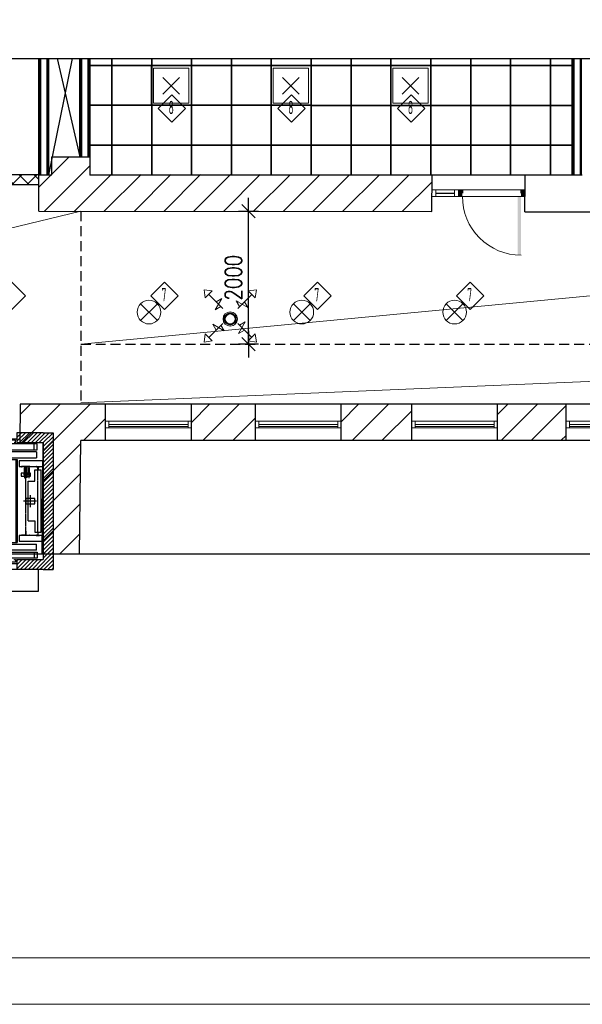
# Model space of a CAD drawing. Header units: millimetres. Extents: x 367838 to 434948, y 130860 to 160560.
# Tile 11 of 13: x 411271 to 419737, y 130860 to 145687. Entities that reach past the tile are written whole.
import ezdxf
from ezdxf.enums import TextEntityAlignment as Align

# ---------------------------------------------------------------- set-up
doc = ezdxf.new("R2010")
doc.units = ezdxf.units.MM
for name, pattern in [('01', [0.75, 0.5, -0.25]), ('DASHED', [0.75, 0.5, -0.25]), ('Hidden', [3, 2, -1]), ('TRAZO_Y_PUNTO', [10.3, 5.15, -2.5, 0.15, -2.5])]:
    doc.linetypes.add(name, pattern=pattern)
doc.layers.get('0').update_dxf_attribs({"lineweight": 18})
doc.layers.get('Defpoints').update_dxf_attribs({"lineweight": 18})
for name, color, linetype, lineweight in [('0 valgus', 5, 'Continuous', 20), ('0_Avatäited_Klaasitud-uks', 124, 'Continuous', 13), ('2017_DIM', 5, 'Continuous', 25), ('2019_TEKST', 250, 'Continuous', 25), ('AVATÄIDE', 95, 'Continuous', 13), ('Kergplokk_', 84, 'Continuous', 25), ('KIPSKARKASS', 5, 'Continuous', 25), ('RIPPLAE KÕRGUS', 5, 'Continuous', 30), ('ripplagi 60x60', 95, 'Continuous', 25), ('SEINA VIIRUTUS', 8, 'Continuous', 18), ('UUS AVATÄIDE', 105, 'Continuous', 18)]:
    doc.layers.add(name, color=color, linetype=linetype, lineweight=lineweight)
for name, color, linetype in [('ABIJOON', 243, 'Continuous'), ('CONTINUOS', 7, 'Continuous'), ('DUCT-S-2-DEVICE-', 7, 'Continuous'), ('DUCT-S-2-DEVICE-ARROW', 7, 'Continuous'), ('LINEA_DE_EJES', 4, 'TRAZO_Y_PUNTO'), ('LINEA_GRUESA', 2, 'Continuous'), ('LINEA_MEDIA', 3, 'Continuous'), ('SEINAD', 7, 'Continuous'), ('sisustus', 30, 'Continuous'), ('SOMBREADOS', 7, 'Continuous'), ('TRAZO_CORTO', 254, 'DASHED')]:
    doc.layers.add(name, color=color, linetype=linetype)
doc.styles.add('Arial Narrow', font='ARIALN.TTF', dxfattribs={"height": 300})
doc.styles.add('ELEKTER', font='isocp.shx', dxfattribs={"height": 200})
doc.styles.add('S', font='simplex', dxfattribs={"width": 0.8})
doc.dimstyles.new('ARK0', dxfattribs={"dimscale": 100, "dimtxt": 2.5, "dimasz": 0.1, "dimexe": 0, "dimexo": 0, "dimgap": 1, "dimtad": 1, "dimdec": 0, "dimzin": 0, "dimdsep": 46, "dimtxsty": 'S', "dimblk": 'A8MITTA', "dimcen": 2.5, "dimse1": 1, "dimse2": 1, "dimclrt": 256, "dimadec": 0, "dimazin": 0, "dimtp": 6, "dimtm": 6, "dimtfac": 1, "dimtdec": 0, "dimtix": 1, "dimtmove": 0, "dimatfit": 3, "dimldrblk": 'A8MITTA', "dimfxl": 1, "dimtolj": 1, "dimtzin": 0, "dimarcsym": 0})
pattern_1 = [(45, (-944485.16, 114851.4), (-224.5064, 224.5064), [])]

# ---------------------------------------------------------------- blocks, each defined once
blk = doc.blocks.new('A8MITTA', base_point=(3180, 3140))
for p, q in [((3170, 3130), (3190, 3150)), ((3180, 3155), (3180, 3125)), ((3160, 3140), (3200, 3140))]:
    blk.add_line(p, q)
blk = doc.blocks.new('*D57')
at = {"layer": '2017_DIM', "color": 0, "lineweight": -2, "transparency": 16777216}
blk.add_line((414713, 140812), (414713, 142792), dxfattribs=at)
at = {"layer": 'Defpoints', "color": 0, "transparency": 16777216}
for p in [(412191, 142802), (414713, 142802), (412189, 140802)]:
    blk.add_point(p, dxfattribs=at)
at = {"layer": '2017_DIM', "color": 0, "lineweight": -2, "transparency": 16777216, "xscale": 10, "yscale": 10, "zscale": 10}
for p, rotation in [((414713, 142802), 90), ((414713, 140802), 270)]:
    blk.add_blockref('A8MITTA', p, dxfattribs=dict(at, rotation=rotation))
at = {"layer": '2017_DIM', "transparency": 16777216, "insert": (414488, 141802), "char_height": 250, "attachment_point": 5, "rotation": 90, "style": 'S', "bg_fill": 3, "box_fill_scale": 1.1, "bg_fill_color": 256, "bg_fill_true_color": 13158600, "bg_fill_transparency": 0}
blk.add_mtext('\\A1;2000', dxfattribs=at)
blk = doc.blocks.new('A$C666145C2')
at = {"layer": 'AVATÄIDE'}
blk.add_arc((98, 57), 843, 0, 90.4621, dxfattribs=at)
for points in [[(93, 958), (93, 901), (0, 958), (0, 901)], [(47, 901), (47, 891), (0, 901), (0, 891)], [(47, 57), (47, 67), (1, 57), (1, 67)], [(94, 0), (94, 57), (1, 0), (1, 57)], [(97, 59), (941, 57), (97, 104), (940, 104)]]:
    blk.add_solid(points, dxfattribs=at)
blk = doc.blocks.new('17433175')
at = {"layer": 'LINEA_DE_EJES'}
blk.add_line((1010, 1050), (1010, 1520), dxfattribs=at)
at = {"layer": 'LINEA_MEDIA'}
for p, q in [((550, 1270), (550, 1360)), ((550, 1360), (1848, 1360)), ((566, 1360), (714, 1360)), ((566, 1360), (566, 1360)), ((610, 1360), (1848, 1360)), ((610, 1360), (610, 1315)), ((714, 1360), (714, 1360)), ((870, 1360), (1115, 1360)), ((870, 1360), (870, 1360)), ((1425, 1355), (1005, 1355)), ((1005, 1355), (1005, 1316)), ((1115, 1360), (1115, 1360)), ((1410, 1360), (1410, 1360)), ((1410, 1360), (1410, 1360)), ((1410, 1360), (1410, 1360)), ((1425, 1355), (1425, 1329)), ((1848, 1270), (1848, 1360)), ((490, 1150), (490, 1240)), ((490, 1240), (1860, 1240)), ((1848, 1270), (550, 1270)), ((596, 1315), (610, 1315)), ((596, 1270), (596, 1315)), ((596, 1190), (596, 1240)), ((610, 1190), (596, 1190)), ((1015, 1308), (599, 1308)), ((599, 1270), (599, 1308)), ((599, 1195), (599, 1240)), ((1020, 1195), (599, 1195)), ((610, 1090), (610, 1190)), ((660, 1308), (660, 1308)), ((960, 1308), (660, 1308)), ((960, 1308), (660, 1308)), ((960, 1308), (660, 1308)), ((960, 1308), (660, 1308)), ((960, 1308), (960, 1308)), ((1005, 1316), (1015, 1316)), ((1015, 1281), (1005, 1281)), ((1010, 1215), (1005, 1215)), ((1005, 1155), (1005, 1190)), ((1005, 1190), (1015, 1190)), ((1010, 1215), (1010, 1195)), ((1015, 1308), (1015, 1281)), ((1020, 1195), (1020, 1180)), ((1360, 1270), (1060, 1270)), ((1060, 1270), (1060, 1270)), ((1060, 1270), (1360, 1270)), ((1060, 1270), (1360, 1270)), ((1060, 1270), (1360, 1270)), ((1360, 1270), (1360, 1270)), ((1410, 1329), (1425, 1329)), ((1810, 1240), (1810, 1150)), ((1860, 1240), (1860, 1150)), ((535, 1150), (490, 1150)), ((490, 1150), (490, 1090)), ((490, 1090), (610, 1090)), ((1860, 1150), (610, 1150)), ((660, 1150), (660, 1150)), ((660, 1150), (960, 1150)), ((960, 1150), (660, 1150)), ((960, 1150), (660, 1150)), ((960, 1150), (660, 1150)), ((960, 1150), (960, 1150)), ((1425, 1155), (1005, 1155)), ((1020, 1180), (1015, 1180)), ((1060, 1150), (1060, 1150)), ((1060, 1150), (1360, 1150)), ((1360, 1150), (1060, 1150)), ((1360, 1150), (1060, 1150)), ((1360, 1150), (1060, 1150)), ((1360, 1150), (1360, 1150)), ((1410, 1181), (1425, 1181)), ((1410, 1090), (1410, 1150)), ((1530, 1090), (1410, 1090)), ((1425, 1155), (1425, 1181)), ((1425, 1155), (1440, 1155)), ((1440, 1136), (1425, 1136)), ((1440, 1155), (1440, 1136)), ((1515, 1122), (1515, 1133)), ((1515, 1133), (1530, 1133)), ((1530, 1133), (1530, 1090))]:
    blk.add_line(p, q, dxfattribs=at)
blk = doc.blocks.new('174331156')
at = {"layer": 'LINEA_DE_EJES'}
blk.add_line((1010, 2970), (1010, 2500), dxfattribs=at)
at = {"layer": 'LINEA_MEDIA'}
for p, q in [((490, 2870), (490, 2930)), ((490, 2930), (610, 2930)), ((490, 2870), (490, 2780)), ((535, 2870), (490, 2870)), ((596, 2830), (596, 2780)), ((610, 2830), (596, 2830)), ((599, 2825), (599, 2780)), ((1020, 2825), (599, 2825)), ((610, 2930), (610, 2830)), ((1860, 2870), (610, 2870)), ((660, 2870), (660, 2870)), ((660, 2870), (960, 2870)), ((960, 2870), (660, 2870)), ((960, 2870), (660, 2870)), ((960, 2870), (660, 2870)), ((960, 2870), (960, 2870)), ((1005, 2865), (1005, 2830)), ((1425, 2865), (1005, 2865)), ((1005, 2830), (1015, 2830)), ((1010, 2805), (1010, 2825)), ((1020, 2840), (1015, 2840)), ((1020, 2825), (1020, 2840)), ((1060, 2870), (1060, 2870)), ((1060, 2870), (1360, 2870)), ((1360, 2870), (1060, 2870)), ((1360, 2870), (1060, 2870)), ((1360, 2870), (1060, 2870)), ((1360, 2870), (1360, 2870)), ((1530, 2930), (1410, 2930)), ((1410, 2930), (1410, 2870)), ((1410, 2839), (1425, 2839)), ((1440, 2884), (1425, 2884)), ((1425, 2865), (1425, 2839)), ((1425, 2865), (1440, 2865)), ((1440, 2865), (1440, 2884)), ((1515, 2898), (1515, 2887)), ((1515, 2887), (1530, 2887)), ((1530, 2887), (1530, 2930)), ((1810, 2780), (1810, 2870)), ((1860, 2780), (1860, 2870)), ((490, 2780), (1860, 2780)), ((1848, 2750), (550, 2750)), ((550, 2750), (550, 2660)), ((596, 2750), (596, 2705)), ((596, 2705), (610, 2705)), ((599, 2750), (599, 2712)), ((1015, 2712), (599, 2712)), ((610, 2660), (610, 2705)), ((660, 2712), (660, 2712)), ((960, 2712), (660, 2712)), ((960, 2712), (660, 2712)), ((960, 2712), (660, 2712)), ((960, 2712), (660, 2712)), ((960, 2712), (960, 2712)), ((1010, 2805), (1005, 2805)), ((1015, 2739), (1005, 2739)), ((1005, 2665), (1005, 2704)), ((1005, 2704), (1015, 2704)), ((1015, 2712), (1015, 2739)), ((1360, 2750), (1060, 2750)), ((1060, 2750), (1060, 2750)), ((1060, 2750), (1360, 2750)), ((1060, 2750), (1360, 2750)), ((1060, 2750), (1360, 2750)), ((1360, 2750), (1360, 2750)), ((1410, 2691), (1425, 2691)), ((1425, 2665), (1425, 2691)), ((1848, 2750), (1848, 2660)), ((550, 2660), (1848, 2660)), ((566, 2660), (714, 2660)), ((566, 2660), (566, 2660)), ((610, 2660), (1848, 2660)), ((714, 2660), (714, 2660)), ((870, 2660), (1115, 2660)), ((870, 2660), (870, 2660)), ((1425, 2665), (1005, 2665)), ((1115, 2660), (1115, 2660)), ((1410, 2660), (1410, 2660)), ((1410, 2660), (1410, 2660)), ((1410, 2660), (1410, 2660))]:
    blk.add_line(p, q, dxfattribs=at)
blk = doc.blocks.new('1743311007')
at = {"layer": 'LINEA_DE_EJES'}
for p, q in [((1685, 1558), (1685, 2462)), ((1870, 1540), (1870, 2480)), ((1755, 1920), (1755, 2100)), ((1847.515, 2010), (1653.758, 2010))]:
    blk.add_line(p, q, dxfattribs=at)
at = {"layer": 'LINEA_MEDIA'}
for p, q in [((1587, 2615), (1587, 2530)), ((1950, 2615), (1587, 2615)), ((1587, 2530), (1950, 2530)), ((1622.5, 2530), (1622.5, 2526.886)), ((1747.5, 2530), (1622.5, 2530)), ((1676.655, 2521.899), (1625.384, 2523.888)), ((1693.345, 2521.899), (1744.616, 2523.888)), ((1747.5, 2530), (1747.5, 2526.886)), ((1845, 2529), (1845, 2526)), ((1846, 2530), (1894, 2530)), ((1866.5, 2525), (1846, 2525)), ((1867.5, 2481), (1867.5, 2524)), ((1872.5, 2524), (1872.5, 2481)), ((1873.5, 2525), (1894, 2525)), ((1895, 2526), (1895, 2529)), ((1950, 2530), (1950, 2615)), ((1656.05, 2433), (1615, 2433)), ((1615, 2433), (1615, 2383)), ((1656.05, 2430), (1615, 2430)), ((1615, 2383), (1665.625, 2383)), ((1656.05, 2435.6), (1656.05, 2427.9)), ((1659.5, 2435.6), (1656.05, 2435.6)), ((1656.05, 2427.9), (1659.5, 2427.9)), ((1659.5, 2435.6), (1659.5, 2439.6)), ((1659.5, 2439.6), (1676.5, 2439.6)), ((1659.5, 2423.9), (1659.5, 2427.9)), ((1662, 2423.9), (1659.5, 2423.9)), ((1659.5, 2423.9), (1662, 2423.9)), ((1662, 2423.9), (1659.5, 2423.9)), ((1663, 2506.75), (1662, 2505.75)), ((1662, 2505.75), (1662, 2441)), ((1662, 2453.5), (1662, 2452.1)), ((1662, 2406.75), (1662, 2423.9)), ((1663, 2405.75), (1662, 2406.75)), ((1673, 2506.75), (1663, 2506.75)), ((1663, 2403.25), (1663, 2405.75)), ((1663.5, 2402.75), (1663, 2403.25)), ((1672.5, 2402.75), (1663.5, 2402.75)), ((1665.625, 2402.75), (1665.625, 2359.14)), ((1670.375, 2359.14), (1670.375, 2402.75)), ((1670.375, 2383), (1699.625, 2383)), ((1673, 2403.25), (1672.5, 2402.75)), ((1674, 2505.75), (1673, 2506.75)), ((1674, 2406.75), (1673, 2405.75)), ((1673, 2405.75), (1673, 2403.25)), ((1674, 2439.6), (1674, 2505.75)), ((1674, 2423.9), (1674, 2406.75)), ((1676.5, 2423.9), (1674, 2423.9)), ((1674, 2423.9), (1676.5, 2423.9)), ((1676.5, 2423.9), (1674, 2423.9)), ((1676.5, 2439.6), (1676.5, 2435.6)), ((1679.95, 2435.6), (1676.5, 2435.6)), ((1676.5, 2427.9), (1676.5, 2423.9)), ((1676.5, 2427.9), (1679.95, 2427.9)), ((1693, 2449.5), (1677, 2449.5)), ((1679.95, 2427.9), (1679.95, 2435.6)), ((1690.05, 2433), (1679.95, 2433)), ((1690.05, 2430), (1679.95, 2430)), ((1680.5, 2463), (1680.5, 2517.902)), ((1681.5, 2462), (1680.5, 2463)), ((1688.5, 2462), (1681.5, 2462)), ((1685, 2449.5), (1685, 2453.086)), ((1685, 2449.5), (1685, 2445.518)), ((1689.5, 2463), (1688.5, 2462)), ((1689.5, 2463), (1689.5, 2517.902)), ((1690.05, 2435.6), (1690.05, 2427.9)), ((1693.5, 2435.6), (1690.05, 2435.6)), ((1690.05, 2427.9), (1693.5, 2427.9)), ((1693.5, 2435.6), (1693.5, 2439.6)), ((1693.5, 2439.6), (1710.5, 2439.5)), ((1693.5, 2423.9), (1693.5, 2427.9)), ((1693.5, 2423.9), (1696, 2423.9)), ((1696, 2423.9), (1693.5, 2423.9)), ((1697, 2506.75), (1696, 2505.75)), ((1696, 2505.75), (1696, 2439.6)), ((1696, 2406.75), (1696, 2423.9)), ((1697, 2405.75), (1696, 2406.75)), ((1707, 2506.75), (1697, 2506.75)), ((1697, 2403.25), (1697, 2405.75)), ((1697.5, 2402.75), (1697, 2403.25)), ((1706.5, 2402.75), (1697.5, 2402.75)), ((1699.625, 2402.75), (1699.625, 2359.14)), ((1704.375, 2359.14), (1704.375, 2402.75)), ((1704.375, 2383), (1731.625, 2383)), ((1707, 2403.25), (1706.5, 2402.75)), ((1708, 2505.75), (1707, 2506.75)), ((1708, 2406.75), (1707, 2405.75)), ((1707, 2405.75), (1707, 2403.25)), ((1708, 2439.6), (1708, 2505.75)), ((1708, 2423.9), (1708, 2406.75)), ((1708, 2423.9), (1710.5, 2423.9)), ((1710.5, 2423.9), (1708, 2423.9)), ((1710.5, 2439.5), (1710.5, 2435.6)), ((1713.95, 2435.6), (1710.5, 2435.6)), ((1710.5, 2427.9), (1710.5, 2423.9)), ((1710.5, 2427.9), (1713.95, 2427.9)), ((1713.95, 2427.9), (1713.95, 2435.6)), ((1722.05, 2433), (1713.95, 2433)), ((1722.05, 2430), (1713.95, 2430)), ((1722.05, 2435.6), (1722.05, 2427.9)), ((1725.5, 2435.6), (1722.05, 2435.6)), ((1722.05, 2427.9), (1725.5, 2427.9)), ((1725.5, 2439.5), (1742.5, 2439.6)), ((1725.5, 2435.6), (1725.5, 2439.5)), ((1725.5, 2427.9), (1725.5, 2423.9)), ((1725.5, 2423.9), (1728, 2423.9)), ((1729, 2506.75), (1728, 2505.75)), ((1728, 2505.75), (1728, 2439.6)), ((1728, 2406.75), (1728, 2423.9)), ((1729, 2405.75), (1728, 2406.75)), ((1739, 2506.75), (1729, 2506.75)), ((1729, 2403.25), (1729, 2405.75)), ((1729.5, 2402.75), (1729, 2403.25)), ((1738.5, 2402.75), (1729.5, 2402.75)), ((1731.625, 2402.75), (1731.625, 2359.14)), ((1736.375, 2359.14), (1736.375, 2402.75)), ((1736.375, 2383), (1755, 2383)), ((1739, 2403.25), (1738.5, 2402.75)), ((1740, 2505.75), (1739, 2506.75)), ((1740, 2406.75), (1739, 2405.75)), ((1739, 2405.75), (1739, 2403.25)), ((1740, 2439.6), (1740, 2505.75)), ((1740, 2423.9), (1740, 2406.75)), ((1740, 2423.9), (1742.5, 2423.9)), ((1742.5, 2439.6), (1742.5, 2435.6)), ((1745.95, 2435.6), (1742.5, 2435.6)), ((1742.5, 2423.9), (1742.5, 2427.9)), ((1742.5, 2427.9), (1745.95, 2427.9)), ((1745.95, 2427.9), (1745.95, 2435.6)), ((1755, 2433), (1745.95, 2433)), ((1755, 2430), (1745.95, 2430)), ((1755, 2383), (1755, 2433)), ((1820, 2480), (1920, 2480)), ((1820, 2309), (1820, 2480)), ((1868.5, 2480), (1871.5, 2480)), ((1920, 1540), (1920, 2480)), ((1665.625, 2359.14), (1670.375, 2359.14)), ((1699.625, 2359.14), (1704.375, 2359.14)), ((1720, 1711), (1720, 2309)), ((1720, 2309), (1820, 2309)), ((1731.625, 2359.14), (1736.375, 2359.14)), ((1820, 2050), (1690, 2050)), ((1690, 1970), (1690, 2050)), ((1690, 1970), (1820, 1970)), ((1820, 1970), (1820, 2050)), ((1720, 1711), (1820, 1711)), ((1820, 1711), (1820, 1540)), ((1587, 1490), (1587, 1405)), ((1950, 1490), (1587, 1490)), ((1622.5, 1490), (1622.5, 1493.114)), ((1747.5, 1490), (1622.5, 1490)), ((1676.655, 1498.101), (1625.384, 1496.112)), ((1681.5, 1558), (1680.5, 1557)), ((1680.5, 1557), (1680.5, 1502.098)), ((1688.5, 1558), (1681.5, 1558)), ((1689.5, 1557), (1688.5, 1558)), ((1689.5, 1557), (1689.5, 1502.098)), ((1693.345, 1498.101), (1744.616, 1496.112)), ((1747.5, 1490), (1747.5, 1493.114)), ((1820, 1540), (1920, 1540)), ((1845, 1491), (1845, 1494)), ((1866.5, 1495), (1846, 1495)), ((1846, 1490), (1894, 1490)), ((1867.5, 1539), (1867.5, 1496)), ((1868.5, 1540), (1871.5, 1540)), ((1872.5, 1496), (1872.5, 1539)), ((1873.5, 1495), (1894, 1495)), ((1895, 1494), (1895, 1491)), ((1950, 1405), (1950, 1490)), ((1587, 1405), (1950, 1405))]:
    blk.add_line(p, q, dxfattribs=at)
for centre, radius, start, end in [((1625.5, 2526.886), 3, 180, 267.7784), ((1676.5, 2517.902), 4, 0, 87.7784), ((1693.5, 2517.902), 4, 92.2216, 180), ((1744.5, 2526.886), 3, 272.2216, 0), ((1846, 2529), 1, 90, 180), ((1846, 2526), 1, 180, 270), ((1866.5, 2524), 1, 0, 90), ((1866.5, 2524), 1, 0, 90), ((1873.5, 2524), 1, 90, 180), ((1894, 2529), 1, 0, 90), ((1894, 2526), 1, 270, 0), ((1868.5, 2481), 1, 180, 270), ((1871.5, 2481), 1, 270, 0), ((1625.5, 1493.114), 3, 92.2216, 180), ((1676.5, 1502.098), 4, 272.2216, 0), ((1693.5, 1502.098), 4, 180, 267.7784), ((1744.5, 1493.114), 3, 0, 87.7784), ((1846, 1494), 1, 90, 180), ((1846, 1491), 1, 180, 270), ((1866.5, 1496), 1, 270, 0), ((1866.5, 1496), 1, 270, 0), ((1868.5, 1539), 1, 90, 180), ((1871.5, 1539), 1, 0, 90), ((1873.5, 1496), 1, 180, 270), ((1894, 1494), 1, 0, 90), ((1894, 1491), 1, 270, 0)]:
    blk.add_arc(centre, radius, start, end, dxfattribs=at)
blk = doc.blocks.new('1743311636')
at = {"layer": 'LINEA_MEDIA'}
for p, q in [((474, 2061.5), (450, 2061.5)), ((450, 1958.5), (450, 2061.5)), ((474, 1958.5), (450, 1958.5)), ((474, 1958.5), (474, 2061.5)), ((499, 2053.5), (474, 2053.5)), ((499, 1966.5), (474, 1966.5)), ((499, 1966.5), (499, 2053.5)), ((510, 2045), (499, 2045)), ((510, 2035), (499, 2035)), ((510, 2025), (499, 2025)), ((510, 2015), (499, 2015)), ((510, 2005), (499, 2005)), ((510, 1995), (499, 1995)), ((510, 1985), (499, 1985)), ((510, 1975), (499, 1975)), ((515, 2045), (525, 2045)), ((515, 2035), (525, 2035)), ((515, 2025), (525, 2025)), ((515, 2015), (525, 2015)), ((515, 2005), (525, 2005)), ((515, 1995), (525, 1995)), ((515, 1985), (525, 1985)), ((515, 1975), (525, 1975))]:
    blk.add_line(p, q, dxfattribs=at)
blk = doc.blocks.new('1743314118')
at = {"layer": 'TRAZO_CORTO'}
for p, q in [((1285, 2360), (785, 2360)), ((785, 2360), (785, 1660)), ((785, 1660), (1285, 2360)), ((785, 2360), (1285, 1660)), ((1285, 1660), (1285, 2360)), ((1032.898, 2011.16), (923.345, 1812.895)), ((1020.225, 1927.592), (1021.194, 1929.286)), ((1022.765, 1927.592), (1020.225, 1927.592)), ((1021.194, 1929.286), (1024.246, 1929.286)), ((1022.765, 1912.776), (1022.765, 1927.592)), ((1024.246, 1929.286), (1024.246, 1912.776)), ((1146.653, 1812.895), (1037.1, 2011.16)), ((925.4456, 1809.334), (1144.552, 1809.334)), ((983.5707, 1906.687), (983.5707, 1903.807)), ((1086.427, 1906.687), (983.5707, 1906.687)), ((983.5707, 1903.807), (1086.427, 1903.807)), ((983.5707, 1821.334), (983.5707, 1824.214)), ((983.5707, 1824.214), (1009.285, 1824.214)), ((1086.427, 1821.334), (983.5707, 1821.334)), ((1009.285, 1824.214), (1022.025, 1841.609)), ((1012.715, 1841.609), (1022.025, 1841.609)), ((1030.161, 1841.609), (1018.241, 1825.334)), ((1018.241, 1825.334), (1018.241, 1824.214)), ((1018.241, 1824.214), (1028.634, 1824.214)), ((1024.246, 1912.776), (1022.765, 1912.776)), ((1023.619, 1856.009), (1038.635, 1856.009)), ((1025.675, 1826.381), (1034.646, 1841.609)), ((1028.634, 1824.214), (1025.675, 1826.381)), ((1030.161, 1841.609), (1034.646, 1841.609)), ((1041.119, 1838.297), (1034.646, 1826.381)), ((1034.646, 1826.381), (1038.635, 1824.214)), ((1037.793, 1924.841), (1039.275, 1924.841)), ((1037.793, 1912.776), (1037.793, 1924.841)), ((1039.275, 1912.776), (1037.793, 1912.776)), ((1038.635, 1824.214), (1086.427, 1824.214)), ((1039.275, 1924.841), (1039.275, 1921.918)), ((1039.275, 1917.852), (1039.275, 1912.776)), ((1046.048, 1912.776), (1046.048, 1917.852)), ((1047.53, 1912.776), (1046.048, 1912.776)), ((1047.539, 1918.079), (1047.53, 1912.776)), ((1054.303, 1912.776), (1054.303, 1917.745)), ((1055.785, 1912.776), (1054.303, 1912.776)), ((1055.785, 1919.922), (1055.785, 1912.776)), ((1086.427, 1906.687), (1086.427, 1903.807)), ((1086.427, 1824.214), (1086.427, 1821.334)), ((785, 1660), (1285, 1660))]:
    blk.add_line(p, q, dxfattribs=at)
blk.add_circle((1064.319, 1884.448), 10.3329, dxfattribs=at)
for centre, radius, start, end in [((1035, 2010), 2.4, 28.92329, 151.0767), ((925.4456, 1811.734), 2.4, 151.0767, 270), ((1012.694, 1850.958), 7.2, 162.6342, 189.1494), ((1012.715, 1848.809), 7.2, 171.9833, 270), ((1038.512, 1842.884), 34.2514, 60.20248, 162.6342), ((1038.512, 1842.884), 19.8514, 68.38985, 138.6111), ((1038.635, 1848.809), 7.2, 65.5307, 90), ((1042.661, 1917.852), 5.2918, 38.67252, 129.7908), ((1042.661, 1917.852), 3.3867, 0, 180), ((1060.907, 1846.259), 21.3297, 201.9174, 252.2759), ((1060.907, 1846.259), 21.3297, 135.0045, 154.7354), ((1050.918, 1917.844), 5.2918, 23.11634, 141.2157), ((1060.907, 1846.259), 13.9741, 121.9992, 252.2759), ((1050.918, 1917.844), 3.3867, 358.3302, 183.773), ((1051.553, 1861.228), 3.6778, 301.9992, 337.3011), ((1055.533, 1829.445), 3.6778, 252.2759, 72.27592), ((1051.955, 1866.359), 7.2, 294.5442, 60.20248), ((1144.552, 1811.734), 2.4, 270, 28.92329)]:
    blk.add_arc(centre, radius, start, end, dxfattribs=at)
blk = doc.blocks.new('R_0_1174332')
at = {"layer": 'SOMBREADOS'}
for p, q in [((300, 3040), (300, 3040)), ((300, 2980), (360, 3040)), ((300, 2920), (420, 3040)), ((300, 2860), (470, 3030)), ((300, 2800), (470, 2970)), ((1550, 3030), (1560, 3040)), ((1550, 2970), (1620, 3040)), ((1550, 2910), (1680, 3040)), ((1590, 2890), (1740, 3040)), ((1650, 2890), (1800, 3040)), ((1710, 2890), (1860, 3040)), ((1770, 2890), (1920, 3040)), ((1830, 2890), (1980, 3040)), ((1890, 2890), (2040, 3040)), ((1950, 2890), (2100, 3040)), ((1950, 2830), (2100, 2980)), ((300, 2740), (450, 2890)), ((300, 2680), (450, 2830)), ((450, 2890), (470, 2910)), ((1950, 2770), (2100, 2920)), ((1950, 2710), (2100, 2860)), ((300, 2620), (450, 2770)), ((300, 2560), (450, 2710)), ((1950, 2650), (2100, 2800)), ((1950, 2590), (2100, 2740)), ((1950, 2530), (2100, 2680)), ((300, 2500), (450, 2650)), ((300, 2440), (450, 2590)), ((300, 2380), (450, 2530)), ((1950, 2470), (2100, 2620)), ((1950, 2410), (2100, 2560)), ((300, 2320), (450, 2470)), ((300, 2260), (450, 2410)), ((1950, 2350), (2100, 2500)), ((1950, 2290), (2100, 2440)), ((1950, 2230), (2100, 2380)), ((300, 2200), (450, 2350)), ((300, 2140), (450, 2290)), ((300, 2080), (450, 2230)), ((1950, 2170), (2100, 2320)), ((1950, 2110), (2100, 2260)), ((300, 2020), (450, 2170)), ((300, 1960), (450, 2110)), ((1950, 2050), (2100, 2200)), ((1950, 1990), (2100, 2140)), ((1950, 1930), (2100, 2080)), ((300, 1900), (450, 2050)), ((300, 1840), (450, 1990)), ((300, 1780), (450, 1930)), ((1950, 1870), (2100, 2020)), ((1950, 1810), (2100, 1960)), ((300, 1720), (450, 1870)), ((300, 1660), (450, 1810)), ((1950, 1750), (2100, 1900)), ((1950, 1690), (2100, 1840)), ((1950, 1630), (2100, 1780)), ((300, 1600), (450, 1750)), ((300, 1540), (450, 1690)), ((1950, 1570), (2100, 1720)), ((1950, 1510), (2100, 1660)), ((300, 1480), (450, 1630)), ((300, 1420), (450, 1570)), ((300, 1360), (450, 1510)), ((1950, 1450), (2100, 1600)), ((1950, 1390), (2100, 1540)), ((300, 1300), (450, 1450)), ((300, 1240), (450, 1390)), ((1950, 1330), (2100, 1480)), ((1950, 1270), (2100, 1420)), ((1950, 1210), (2100, 1360)), ((300, 1180), (450, 1330)), ((300, 1120), (450, 1270)), ((300, 1060), (450, 1210)), ((1840, 980), (2100, 1240)), ((1950, 1150), (2100, 1300)), ((300, 1000), (450, 1150)), ((340, 980), (470, 1110)), ((400, 980), (470, 1050)), ((1550, 1110), (1570, 1130)), ((1550, 1050), (1630, 1130)), ((1550, 990), (1690, 1130)), ((1600, 980), (1750, 1130)), ((1660, 980), (1810, 1130)), ((1720, 980), (1870, 1130)), ((1780, 980), (1930, 1130)), ((1900, 980), (2100, 1180)), ((1960, 980), (2100, 1120)), ((2020, 980), (2100, 1060)), ((460, 980), (470, 990)), ((2080, 980), (2100, 1000))]:
    blk.add_line(p, q, dxfattribs=at)
blk = doc.blocks.new('A$C13BE0016')
at = {"layer": 'LINEA_GRUESA'}
for p, q in [((0, 2060), (150, 2060)), ((0, 2060), (0, 0)), ((150, 2060), (170, 2060)), ((170, 2060), (170, 1910)), ((170, 1970), (1250, 1970)), ((1650, 2060), (1250, 2060)), ((1250, 2060), (1250, 1910)), ((1650, 2060), (1800, 2060)), ((1800, 2060), (1800, 0)), ((150, 150), (150, 1910)), ((170, 1910), (150, 1910)), ((1250, 1910), (1650, 1910)), ((1650, 1910), (1650, 150)), ((150, 150), (170, 150)), ((170, 150), (170, 0)), ((1250, 150), (1650, 150)), ((1250, 150), (1250, 0)), ((150, 0), (0, 0)), ((150, 0), (170, 0)), ((170, 90), (1250, 90)), ((1650, 0), (1250, 0)), ((1650, 0), (1800, 0))]:
    blk.add_line(p, q, dxfattribs=at)
blk.add_circle((150, 150), 0, dxfattribs=at)
at = {"layer": 'LINEA_MEDIA'}
for p, q in [((230, 1950), (235, 1954)), ((230, 1950), (230, 1950)), ((235, 1954), (240, 1957)), ((240, 1957), (246, 1959)), ((246, 1959), (253, 1959)), ((268, 1959), (252, 1959)), ((274, 1959), (268, 1959)), ((280, 1957), (274, 1959)), ((285, 1954), (280, 1957)), ((290, 1950), (285, 1954)), ((290, 1950), (290, 1950)), ((235, 405), (235, 1655)), ((235, 1655), (1235, 1655)), ((310, 1655), (310, 1680)), ((1110, 1655), (1110, 1680)), ((1235, 1655), (1235, 405)), ((246, 1145), (235, 1158)), ((235, 1158), (235, 902)), ((244, 1128), (244, 1142)), ((244, 1127), (244, 1128)), ((246, 1145), (246, 1145)), ((250, 1109), (248, 1113)), ((248, 1047), (249, 1049)), ((248, 1047), (248, 1014)), ((249, 1049), (250, 1052)), ((250, 1097), (250, 1109)), ((250, 1064), (250, 1052)), ((251, 1081), (251, 1091)), ((251, 1084), (251, 1084)), ((251, 1081), (251, 1081)), ((235, 902), (246, 917)), ((244, 920), (244, 934)), ((246, 917), (246, 917)), ((248, 948), (247, 943)), ((250, 1010), (248, 1014)), ((248, 948), (250, 953)), ((250, 998), (250, 1010)), ((250, 965), (250, 953)), ((251, 982), (251, 992)), ((251, 985), (251, 985)), ((251, 985), (251, 985)), ((251, 982), (251, 982)), ((251, 982), (251, 982)), ((215, 405), (1255, 405)), ((310, 405), (310, 380)), ((1110, 405), (1110, 380)), ((230, 110), (235, 106)), ((230, 110), (230, 110)), ((235, 106), (240, 103)), ((240, 103), (246, 101)), ((246, 101), (253, 101)), ((268, 101), (252, 101)), ((274, 101), (268, 101)), ((280, 103), (274, 101)), ((285, 106), (280, 103)), ((290, 110), (285, 106)), ((290, 110), (290, 110))]:
    blk.add_line(p, q, dxfattribs=at)
for centre, radius, start, end in [((243, 1145), 3.4, 295.0148, 2.2826), ((212, 1111), 36, 3.1863, 26.7274), ((227, 1088), 25.2, 8.0952, 21.6366), ((180, 1079), 71.5, 348.2043, 2.0544), ((227, 945), 20.4, 327.2533, 355.8768), ((243, 917), 3.4, 357.7174, 64.9852), ((227, 989), 25.2, 8.0952, 21.6366), ((180, 980), 71.5, 348.2043, 2.0544)]:
    blk.add_arc(centre, radius, start, end, dxfattribs=at)
at = {"layer": 'TRAZO_CORTO'}
for p, q in [((215, 405), (215, 1655)), ((215, 1655), (1255, 1655)), ((1255, 1655), (1255, 405))]:
    blk.add_line(p, q, dxfattribs=at)
at = {"layer": 'CONTINUOS'}
for name in ['R_0_1174332', '174331156', '1743311007', '1743314118', '1743311636', '17433175']:
    blk.add_blockref(name, (-300, -980), dxfattribs=at)
blk = doc.blocks.new('ET1673led')
for p, q in [((-126, -126), (126, 126)), ((126, -126), (-126, 126))]:
    blk.add_line(p, q)
for points in [[(-300, -300), (300, -300), (300, 300), (-300, 300)], [(-265, -265), (265, -265), (265, 265), (-265, 265)]]:
    blk.add_lwpolyline(points, close=True)
at = {"layer": 'Defpoints'}
blk.add_point((0, 0), dxfattribs=at)
at = {"style": 'ELEKTER'}
for tag, p in [('TÄHIS', (320, 506)), ('KÕRGUS', (-565, 446)), ('RAAM', (320, 506))]:
    blk.add_attdef(tag, text='', height=125, dxfattribs=at).set_placement(p, align=Align.MIDDLE)
blk = doc.blocks.new('ET1513')
for p, q in [((-126, -126), (126, 126)), ((126, -126), (-126, 126))]:
    blk.add_line(p, q)
blk.add_circle((0, 0), 178)
at = {"layer": 'Defpoints'}
blk.add_point((-1, -1), dxfattribs=at)
at = {"style": 'ELEKTER'}
for tag, p in [('TÄHIS', (194, 364)), ('KÕRGUS', (-411, 204)), ('RAAM', (194, 364))]:
    blk.add_attdef(tag, text='', height=125, dxfattribs=at).set_placement(p, align=Align.MIDDLE)
blk = doc.blocks.new('*U31')
at = {"layer": 'DUCT-S-2-DEVICE-ARROW', "color": 3, "linetype": 'Continuous', "lineweight": 9}
for p, q in [((1729304, -15588, 2322), (1729287, -15465, 2322)), ((1729287, -15465, 2322), (1729411, -15482, 2322)), ((1729304, -15588, 2322), (1729287, -15465, 2322)), ((1729287, -15465, 2322), (1729411, -15482, 2322)), ((1729411, -15482, 2322), (1729304, -15588, 2322)), ((1729570, -15747, 2322), (1729358, -15535, 2322)), ((1729793, -15747, 2322), (1730005, -15535, 2322)), ((1729952, -15482, 2322), (1730076, -15465, 2322)), ((1729952, -15482, 2322), (1730076, -15465, 2322)), ((1730058, -15588, 2322), (1729952, -15482, 2322)), ((1730076, -15465, 2322), (1730058, -15588, 2322)), ((1730076, -15465, 2322), (1730058, -15588, 2322)), ((1729455, -15769, 2322), (1729555, -15596, 2322)), ((1729555, -15596, 2322), (1729469, -15646, 2322)), ((1729821, -15719, 2322), (1729771, -15632, 2322)), ((1729771, -15632, 2322), (1729945, -15733, 2322)), ((1729945, -15733, 2322), (1729894, -15646, 2322)), ((1729541, -15719, 2322), (1729455, -15769, 2322)), ((1729570, -15971, 2322), (1729358, -16183, 2322)), ((1729592, -16086, 2322), (1729418, -15985, 2322)), ((1729418, -15985, 2322), (1729469, -16072, 2322)), ((1729541, -15999, 2322), (1729592, -16086, 2322)), ((1729793, -15971, 2322), (1730005, -16183, 2322)), ((1729908, -15949, 2322), (1729807, -16122, 2322)), ((1729821, -15999, 2322), (1729908, -15949, 2322)), ((1729287, -16254, 2322), (1729304, -16130, 2322)), ((1729287, -16254, 2322), (1729304, -16130, 2322)), ((1729304, -16130, 2322), (1729411, -16236, 2322)), ((1729807, -16122, 2322), (1729894, -16072, 2322)), ((1729952, -16236, 2322), (1730058, -16130, 2322)), ((1730058, -16130, 2322), (1730076, -16254, 2322)), ((1730058, -16130, 2322), (1730076, -16254, 2322)), ((1729411, -16236, 2322), (1729287, -16254, 2322)), ((1729411, -16236, 2322), (1729287, -16254, 2322)), ((1730076, -16254, 2322), (1729952, -16236, 2322)), ((1730076, -16254, 2322), (1729952, -16236, 2322))]:
    blk.add_line(p, q, dxfattribs=at)
blk = doc.blocks.new('*U32')
at = {"layer": 'DUCT-S-2-DEVICE-', "color": 5, "linetype": 'Continuous', "lineweight": 9}
for radius in [108, 75.6]:
    blk.add_circle((1729681, -15905, 2316), radius, dxfattribs=at)
at = {"layer": 'DUCT-S-2-DEVICE-', "color": 7, "linetype": 'Hidden', "lineweight": -3}
blk.add_circle((1729681, -15905, 2293), 86.4, dxfattribs=at)

msp = doc.modelspace()

# ---------------------------------------------------------------- hatches: boundary and pattern name
at = {"layer": 'Kergplokk_'}
h = msp.add_hatch(dxfattribs=at)
h.set_pattern_fill('ANSI37', color=256, scale=50)
h.set_pattern_definition([(45, (-1331671.58, 150403.35), (-112.253202, 112.253202), []), (135, (-1331671.58, 150403.35), (-112.253202, -112.253202), [])])
h.paths.add_polyline_path([(411554.3, 143351), (410564.5, 143352), (410564.4, 143202), (411560.7, 143201)])
at = {"layer": 'SEINA VIIRUTUS'}
h = msp.add_hatch(dxfattribs=at)
h.set_pattern_fill('ANSI31', color=256, scale=100)
h.set_pattern_definition(pattern_1)
h.paths.add_polyline_path([(411610.3, 137637.7), (412172.9, 137637.7), (412189.2, 139348), (412563.8, 139348), (412563.8, 139894.9), (411277.5, 139894.9), (411275.5, 139318.4), (411626.3, 139317.2)])
h = msp.add_hatch(dxfattribs=at)
h.set_pattern_fill('ANSI31', color=256, scale=100)
h.set_pattern_definition(pattern_1)
h.paths.add_polyline_path([(414818.7, 139348), (414818.7, 139894.9), (413854.8, 139894.9), (413854.8, 139348)])
h = msp.add_hatch(dxfattribs=at)
h.set_pattern_fill('ANSI31', color=256, scale=100)
h.set_pattern_definition(pattern_1)
h.paths.add_polyline_path([(417171, 139348), (417171, 139894.9), (416109.6, 139894.9), (416109.6, 139348)])
h = msp.add_hatch(dxfattribs=at)
h.set_pattern_fill('ANSI31', color=256, scale=100)
h.set_pattern_definition(pattern_1)
h.paths.add_polyline_path([(419494.7, 139894.9), (418462, 139894.9), (418462, 139348), (419494.7, 139348)])

# ---------------------------------------------------------------- linework, layer by layer
at = {"linetype": 'ByBlock', "lineweight": 0, "ltscale": 0.1}
for points in [[(375547.9, 160560.5), (375547.9, 130860.5), (434947.9, 130860.5), (434947.9, 160560.5)], [(377647.9, 131560.5), (434247.9, 131560.5), (434247.9, 159860.5), (377647.9, 159860.5)]]:
    msp.add_lwpolyline(points, close=True, dxfattribs=at)
at = {"layer": '0 valgus', "color": 1}
for points in [[(413560.8, 144555.3), (413355.4, 144349.9), (413560.8, 144144.5), (413766.2, 144349.9)], [(415360.8, 144555.3), (415155.4, 144349.9), (415360.8, 144144.5), (415566.2, 144349.9)], [(417160.8, 144555.3), (416955.4, 144349.9), (417160.8, 144144.5), (417366.2, 144349.9)], [(411151, 141736), (410945.6, 141530.6), (411151, 141325.2), (411356.4, 141530.6)], [(415751, 141736), (415545.6, 141530.6), (415751, 141325.2), (415956.4, 141530.6)], [(418050.5, 141735.5), (417845.1, 141530.1), (418050.5, 141324.7), (418255.9, 141530.1)]]:
    msp.add_lwpolyline(points, close=True, dxfattribs=at)
at = {"layer": '0_Avatäited_Klaasitud-uks'}
for p, q in [((417815.3, 143076.8), (417535.3, 143076.8)), ((417815.3, 143070.8), (417535.3, 143070.8))]:
    msp.add_line(p, q, dxfattribs=at)
for points in [[(417475.3, 143025), (418875.3, 143025), (418875.3, 143122.6), (417475.3, 143122.6)], [(417535.3, 143025), (417475.3, 143025), (417475.3, 143122.6), (417535.3, 143122.6)], [(417875.3, 143025), (417815.3, 143025), (417815.3, 143122.6), (417875.3, 143122.6)]]:
    msp.add_lwpolyline(points, close=True, dxfattribs=at)
at = {"layer": 'ABIJOON'}
for p, q in [((411710.8, 143350.9), (412066.4, 145103.5)), ((411836.8, 145103.5), (412177.6, 143620.6))]:
    msp.add_line(p, q, dxfattribs=at)
at = {"layer": 'Kergplokk_'}
for p, q in [((411560.8, 143351), (410564.5, 143352)), ((411560.7, 143201), (410564.4, 143202))]:
    msp.add_line(p, q, dxfattribs=at)
at = {"layer": 'KIPSKARKASS'}
for p, q in [((411560.8, 143351), (411560.8, 145103.5)), ((411573.8, 143351), (411573.8, 145103.5)), ((411586.8, 143351), (411586.8, 145103.5)), ((411684.8, 143350.9), (411684.8, 145103.5)), ((411697.8, 143350.9), (411697.8, 145103.5)), ((411710.8, 143350.9), (411710.8, 145103.5)), ((412177.6, 143620.6), (412177.6, 145103.5)), ((412190.6, 143620.7), (412190.6, 145103.5)), ((412203.6, 143620.8), (412203.6, 145103.5)), ((412301.6, 143621.6), (412301.6, 145103.5)), ((412314.6, 143621.7), (412314.6, 145103.5)), ((412327.6, 143621.8), (412327.6, 145103.5)), ((419587.3, 143348.1), (419587.3, 145103.5)), ((419600.3, 143348.1), (419600.3, 145103.5)), ((419613.3, 143348.1), (419613.3, 145103.5)), ((419711.3, 143348), (419711.3, 145103.5)), ((419724.3, 143348), (419724.3, 145103.5))]:
    msp.add_line(p, q, dxfattribs=at)
at = {"layer": 'RIPPLAE KÕRGUS', "lineweight": 20}
for p, q in [((400246.8, 139906.9), (412189.2, 142801.7)), ((412189.2, 140801.9), (433125.6, 142781.1))]:
    msp.add_line(p, q, dxfattribs=at)
at = {"layer": 'RIPPLAE KÕRGUS', "linetype": '01', "ltscale": 300}
msp.add_line((412189.2, 140801.9), (433120.7, 140802.3), dxfattribs=at)
at = {"layer": 'ripplagi 60x60'}
for points in [[(412327.6, 145103.5), (412327.6, 144997.6), (412657.6, 144997.6), (412657.6, 145103.5)], [(412657.6, 145103.5), (412657.6, 144997.6), (413257.6, 144997.6), (413257.6, 145103.5)], [(413257.6, 145103.5), (413257.6, 144997.6), (413857.6, 144997.6), (413857.6, 145103.5)], [(413857.6, 145103.5), (413857.6, 144997.6), (414457.6, 144997.6), (414457.6, 145103.5)], [(414457.6, 145103.5), (414457.6, 144997.6), (415057.6, 144997.6), (415057.6, 145103.5)], [(415057.6, 145103.5), (415057.6, 144997.6), (415657.6, 144997.6), (415657.6, 145103.5)], [(415657.6, 145103.5), (415657.6, 144997), (416257.6, 144997), (416257.6, 145103.5)], [(416257.6, 145103.5), (416257.6, 144997), (416857.6, 144997), (416857.6, 145103.5)], [(416857.6, 145103.5), (416857.6, 144997), (417457.6, 144997), (417457.6, 145103.5)], [(417457.6, 145103.5), (417457.6, 144997), (418057.6, 144997), (418057.6, 145103.5)], [(418057.6, 145103.5), (418057.6, 144996.4), (418657.6, 144996.4), (418657.6, 145103.5)], [(418657.6, 145103.5), (418657.6, 144996.4), (419257.6, 144996.4), (419257.6, 145103.5)], [(419257.6, 145103.5), (419257.6, 144996.4), (419587.6, 144996.4), (419587.6, 145103.5)]]:
    msp.add_lwpolyline(points, dxfattribs=at)
for points in [[(412327.6, 144397.6), (412657.6, 144397.6), (412657.6, 144997.6), (412327.6, 144997.6)], [(412657.6, 144397.6), (413257.6, 144397.6), (413257.6, 144997.6), (412657.6, 144997.6)], [(413257.6, 144397.6), (413857.6, 144397.6), (413857.6, 144997.6), (413257.6, 144997.6)], [(413857.6, 144397.6), (414457.6, 144397.6), (414457.6, 144997.6), (413857.6, 144997.6)], [(414457.6, 144397.6), (415057.6, 144397.6), (415057.6, 144997.6), (414457.6, 144997.6)], [(415057.6, 144397.6), (415657.6, 144397.6), (415657.6, 144997.6), (415057.6, 144997.6)], [(415657.6, 144397), (416257.6, 144397), (416257.6, 144997), (415657.6, 144997)], [(416257.6, 144397), (416857.6, 144397), (416857.6, 144997), (416257.6, 144997)], [(416857.6, 144397), (417457.6, 144397), (417457.6, 144997), (416857.6, 144997)], [(417457.6, 144397), (418057.6, 144397), (418057.6, 144997), (417457.6, 144997)], [(418057.6, 144396.4), (418657.6, 144396.4), (418657.6, 144996.4), (418057.6, 144996.4)], [(418657.6, 144396.4), (419257.6, 144396.4), (419257.6, 144996.4), (418657.6, 144996.4)], [(419257.6, 144396.4), (419587.6, 144396.4), (419587.6, 144996.4), (419257.6, 144996.4)], [(412327.6, 143797.6), (412657.6, 143797.6), (412657.6, 144397.6), (412327.6, 144397.6)], [(412657.6, 143797.6), (413257.6, 143797.6), (413257.6, 144397.6), (412657.6, 144397.6)], [(413257.6, 143797.6), (413857.6, 143797.6), (413857.6, 144397.6), (413257.6, 144397.6)], [(413857.6, 143797.6), (414457.6, 143797.6), (414457.6, 144397.6), (413857.6, 144397.6)], [(414457.6, 143797.6), (415057.6, 143797.6), (415057.6, 144397.6), (414457.6, 144397.6)], [(415057.6, 143797.6), (415657.6, 143797.6), (415657.6, 144397.6), (415057.6, 144397.6)], [(415657.6, 143797), (416257.6, 143797), (416257.6, 144397), (415657.6, 144397)], [(416257.6, 143797), (416857.6, 143797), (416857.6, 144397), (416257.6, 144397)], [(416857.6, 143797), (417457.6, 143797), (417457.6, 144397), (416857.6, 144397)], [(417457.6, 143797), (418057.6, 143797), (418057.6, 144397), (417457.6, 144397)], [(418057.6, 143796.4), (418657.6, 143796.4), (418657.6, 144396.4), (418057.6, 144396.4)], [(418657.6, 143796.4), (419257.6, 143796.4), (419257.6, 144396.4), (418657.6, 144396.4)], [(419257.6, 143796.4), (419587.6, 143796.4), (419587.6, 144396.4), (419257.6, 144396.4)], [(412327.6, 143352.6), (412657.6, 143352.6), (412657.6, 143797.6), (412327.6, 143797.6)], [(412657.6, 143352.6), (413257.6, 143352.6), (413257.6, 143797.6), (412657.6, 143797.6)], [(413257.6, 143352.6), (413857.6, 143352.6), (413857.6, 143797.6), (413257.6, 143797.6)], [(413857.6, 143352.6), (414457.6, 143352.6), (414457.6, 143797.6), (413857.6, 143797.6)], [(414457.6, 143352.6), (415057.6, 143352.6), (415057.6, 143797.6), (414457.6, 143797.6)], [(415057.6, 143352.6), (415657.6, 143352.6), (415657.6, 143797.6), (415057.6, 143797.6)], [(415657.6, 143352), (416257.6, 143352), (416257.6, 143797), (415657.6, 143797)], [(416257.6, 143352), (416857.6, 143352), (416857.6, 143797), (416257.6, 143797)], [(416857.6, 143352), (417457.6, 143352), (417457.6, 143797), (416857.6, 143797)], [(417457.6, 143352), (418057.6, 143352), (418057.6, 143797), (417457.6, 143797)], [(418057.6, 143351.4), (418657.6, 143351.4), (418657.6, 143796.4), (418057.6, 143796.4)], [(418657.6, 143351.4), (419257.6, 143351.4), (419257.6, 143796.4), (418657.6, 143796.4)], [(419257.6, 143351.4), (419587.6, 143351.4), (419587.6, 143796.4), (419257.6, 143796.4)], [(410956, 137081.4), (411556, 137081.4), (411556, 137407.7), (410956, 137407.7)]]:
    msp.add_lwpolyline(points, close=True, dxfattribs=at)
at = {"layer": 'SEINAD'}
for p, q in [((411755.2, 143620.7), (412327.6, 143621.8)), ((411755.2, 143350.8), (411755.2, 143620.7)), ((412327.6, 143621.8), (412327.3, 143356.3)), ((411560.3, 142802.3), (411560.8, 143351)), ((411560.8, 143351), (411755.2, 143350.8)), ((412323.4, 143356.3), (417475.7, 143350.2)), ((417474.9, 142801.1), (417475.7, 143350.2)), ((417475.1, 142796.4), (417475.7, 143350.2)), ((418874.9, 142795.1), (418875.7, 143348.4)), ((418875.7, 143348.4), (419297.9, 143348.4)), ((419297.9, 143348.4), (419737.3, 143352.3)), ((418874.9, 142795.1), (424591.3, 142789.5)), ((411277.5, 139894.9), (411275.5, 139318.4)), ((433118.5, 139894.9), (411277.5, 139894.9)), ((412563.8, 139348), (412563.8, 139894.9)), ((413854.8, 139348), (413854.8, 139894.9)), ((414818.7, 139348), (414818.7, 139894.9)), ((416109.6, 139348), (416109.6, 139894.9)), ((417171, 139348), (417171, 139894.9)), ((418462, 139348), (418462, 139894.9)), ((419494.7, 139348), (419494.7, 139894.9)), ((411277.5, 139318.4), (411626.3, 139317.2)), ((411610.3, 137637.7), (411626.3, 139317.2)), ((412172.9, 137637.7), (412189.2, 139348)), ((430152.5, 139348), (412189.2, 139348))]:
    msp.add_line(p, q, dxfattribs=at)
at = {"layer": 'UUS AVATÄIDE'}
for p, q in [((413854.8, 139642.9, 0), (412563.8, 139643, 0)), ((412563.8, 139643, 0), (412613.8, 139643, 0)), ((412613.8, 139543), (412563.8, 139543)), ((412563.8, 139543), (412613.8, 139543)), ((412613.8, 139643), (412613.8, 139543)), ((412613.8, 139593), (413804.8, 139592.9, 0)), ((412613.8, 139563), (412613.8, 139593)), ((413804.8, 139562.9, 0), (412613.8, 139563)), ((413854.8, 139542.9, 0), (412613.8, 139543)), ((413804.8, 139592.9, 0), (413804.8, 139562.9, 0)), ((413854.8, 139592.9, 0), (413854.8, 139562.9, 0)), ((416109.6, 139642.9, 0), (414818.7, 139643, 0)), ((414818.7, 139643, 0), (414868.7, 139643, 0)), ((414868.7, 139543), (414818.7, 139543)), ((414818.7, 139543), (414868.7, 139543)), ((414868.7, 139643), (414868.7, 139543)), ((414868.7, 139593), (416059.6, 139592.9, 0)), ((414868.7, 139563), (414868.7, 139593)), ((416059.6, 139562.9, 0), (414868.7, 139563)), ((416109.6, 139542.9, 0), (414868.7, 139543)), ((416059.6, 139592.9, 0), (416059.6, 139562.9, 0)), ((416109.6, 139592.9, 0), (416109.6, 139562.9, 0)), ((418462, 139642.9, 0), (417171, 139643, 0)), ((417171, 139643, 0), (417221, 139643, 0)), ((417221, 139543), (417171, 139543)), ((417171, 139543), (417221, 139543)), ((417221, 139643), (417221, 139543)), ((417221, 139593), (418412, 139592.9, 0)), ((417221, 139563), (417221, 139593)), ((418412, 139562.9, 0), (417221, 139563)), ((418462, 139542.9, 0), (417221, 139543)), ((418412, 139592.9, 0), (418412, 139562.9, 0)), ((418462, 139592.9, 0), (418462, 139562.9, 0)), ((420785.6, 139642.9, 0), (419494.7, 139643, 0)), ((419494.7, 139643, 0), (419544.7, 139643, 0)), ((419544.7, 139543), (419494.7, 139543)), ((419494.7, 139543), (419544.7, 139543)), ((419544.7, 139643), (419544.7, 139543)), ((419544.7, 139593), (420735.6, 139592.9, 0)), ((419544.7, 139563), (419544.7, 139593)), ((420735.6, 139562.9, 0), (419544.7, 139563)), ((420785.6, 139542.9, 0), (419544.7, 139543))]:
    msp.add_line(p, q, dxfattribs=at)
at = {"layer": 'UUS AVATÄIDE', "extrusion": (0, 0, -1)}
for p, q in [((412563.8, 139543), (412563.8, 139643)), ((412613.8, 139643, 0), (412613.8, 139543, 0)), ((413804.8, 139642.9, 0), (413854.8, 139642.9, 0)), ((413804.8, 139542.9, 0), (413804.8, 139642.9, 0)), ((413854.8, 139542.9, 0), (413804.8, 139542.9, 0)), ((413854.8, 139642.9, 0), (413854.8, 139542.9, 0)), ((413854.8, 139542.9, 0), (413854.8, 139642.9, 0)), ((414818.7, 139543), (414818.7, 139643)), ((414868.7, 139643, 0), (414868.7, 139543, 0)), ((416059.6, 139642.9, 0), (416109.6, 139642.9, 0)), ((416059.6, 139542.9, 0), (416059.6, 139642.9, 0)), ((416109.6, 139542.9, 0), (416059.6, 139542.9, 0)), ((416109.6, 139642.9, 0), (416109.6, 139542.9, 0)), ((416109.6, 139542.9, 0), (416109.6, 139642.9, 0)), ((417171, 139543), (417171, 139643)), ((417221, 139643, 0), (417221, 139543, 0)), ((418412, 139642.9, 0), (418462, 139642.9, 0)), ((418412, 139542.9, 0), (418412, 139642.9, 0)), ((418462, 139542.9, 0), (418412, 139542.9, 0)), ((418462, 139642.9, 0), (418462, 139542.9, 0)), ((418462, 139542.9, 0), (418462, 139642.9, 0)), ((419494.7, 139543), (419494.7, 139643)), ((419544.7, 139643, 0), (419544.7, 139543, 0))]:
    msp.add_line(p, q, dxfattribs=at)

# ---------------------------------------------------------------- block references
at = {"layer": '0 valgus'}
for name, p in [('ET1673led', (413551.1, 144692.6)), ('ET1673led', (415351.1, 144692.6)), ('ET1673led', (417151.1, 144692.6)), ('ET1513', (415516.3, 141283.7)), ('ET1513', (417815.7, 141283.2))]:
    msp.add_blockref(name, p, dxfattribs=at)
at = {"layer": 'AVATÄIDE', "linetype": 'Continuous', "xscale": -1.044365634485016, "yscale": 1.044365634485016, "zscale": 1.044365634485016, "rotation": 90.03018427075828}
msp.add_blockref('A$C666145C2', (418875.3, 143123.2), dxfattribs=at)
at = {"layer": 'sisustus'}
msp.add_blockref('A$C13BE0016', (409976.3, 137407.7), dxfattribs=at)

# ---------------------------------------------------------------- texts
at = {"layer": '0 valgus', "color": 1, "style": 'ELEKTER', "width": 0.6}
for s, p in [('8', (413551.6, 144264.9)), ('8', (415351.6, 144264.9)), ('8', (417151.6, 144264.9)), ('7', (415741.8, 141445.6)), ('7', (418041.3, 141445.1))]:
    msp.add_text(s, height=200, dxfattribs=at).set_placement(p, align=Align.CENTER)
at = {"layer": '2019_TEKST', "ltscale": 30, "style": 'Arial Narrow'}
msp.add_text('Põrand - kalasaba mustriga paigaldatud parkett: nt. Haro Strip Allegro 10 x 70 x 490 mm, toon - Tamm Strip Allegro Standard 529204', height=450, dxfattribs=at).set_placement((380158.3, 134985.2))

# ---------------------------------------------------------------- next in the draw order: dimensions: what is measured, and where the dimension line sits
at = {"layer": '2017_DIM'}
dim = msp.add_linear_dim(base=(414712.7, 142801.7), p1=(412189.2, 140801.9), p2=(412191.2, 142801.7), angle=90, dimstyle='ARK0', override={"dimfxl": 1.5, "dimfxlon": 1, "dimtfill": 1}, dxfattribs=at)
dim.commit()
dim.dimension.update_dxf_attribs({"geometry": '*D57', "text_midpoint": (414487.7, 141801.8)})

# ---------------------------------------------------------------- next in the draw order: hatches: boundary and pattern name
at = {"layer": 'SEINA VIIRUTUS'}
h = msp.add_hatch(dxfattribs=at)
h.set_pattern_fill('ANSI31', color=256, scale=100)
h.set_pattern_definition(pattern_1)
h.paths.add_polyline_path([(417475.7, 143350.2), (412327.3, 143356.3), (412327.6, 143621.8), (412097.5, 143622.3), (412086.2, 143620.7), (411755.2, 143620.7), (411755.2, 143350.8), (411560.8, 143351), (411560.3, 142802.3), (417475.1, 142796.4)])

# ---------------------------------------------------------------- next in the draw order: linework, layer by layer
at = {"layer": '0 valgus', "color": 1}
msp.add_lwpolyline([(413451, 141736), (413245.6, 141530.6), (413451, 141325.2), (413656.4, 141530.6)], close=True, dxfattribs=at)
at = {"layer": 'RIPPLAE KÕRGUS', "linetype": '01', "ltscale": 300}
msp.add_line((412189.2, 142801.7), (412189.2, 139894.9), dxfattribs=at)
at = {"layer": 'RIPPLAE KÕRGUS', "lineweight": 20}
msp.add_line((412189.2, 139916.6), (433120.7, 140802.3), dxfattribs=at)
at = {"layer": 'SEINAD'}
msp.add_line((411560.3, 142802.3), (417475.1, 142796.4), dxfattribs=at)
msp.add_lwpolyline([(378310.4, 145103.5), (434247.9, 145103.5), (434247.9, 137637.7), (378310.4, 137637.7)], close=True, dxfattribs=at)
msp.add_lwpolyline([(378310.4, 145103.5), (434247.9, 145103.5), (434247.9, 137637.7), (378310.4, 137637.7)], close=True, dxfattribs=at)

# ---------------------------------------------------------------- next in the draw order: block references
at = {"layer": '0 valgus'}
msp.add_blockref('ET1513', (413216.3, 141283.7), dxfattribs=at)
at = {"layer": 'DUCT-S-2-DEVICE-'}
msp.add_blockref('*U32', (-1315241.9, 157085.2), dxfattribs=at)
at = {"layer": 'DUCT-S-2-DEVICE-ARROW'}
msp.add_blockref('*U31', (-1315241.9, 157085.2), dxfattribs=at)

# ---------------------------------------------------------------- next in the draw order: texts
at = {"layer": '0 valgus', "color": 1, "style": 'ELEKTER', "width": 0.6}
msp.add_text('7', height=200, dxfattribs=at).set_placement((413441.8, 141445.6), align=Align.CENTER)

doc.saveas('drawing.dxf')
